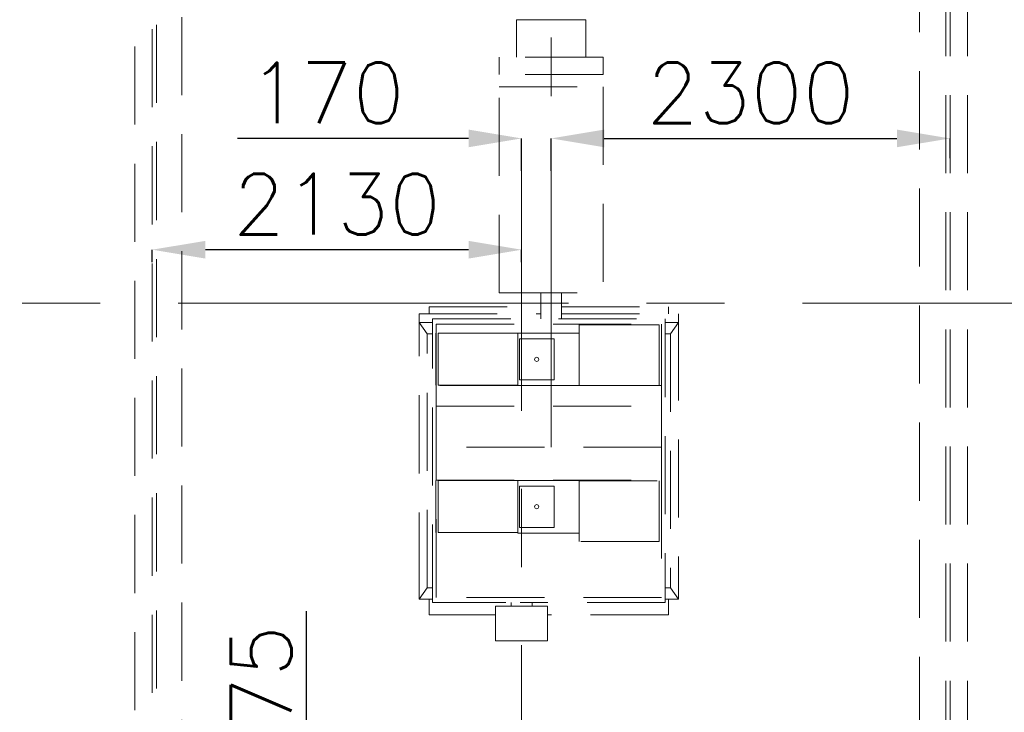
# Model space of a CAD drawing. Header units: inches. Extents: x 0 to 1545919, y 0 to 23143738.
# Tile 148 of 197: x 189526 to 195203, y 150780 to 154772. Entities that reach past the tile are written whole.
import ezdxf

# ---------------------------------------------------------------- set-up
doc = ezdxf.new("R2010")
doc.units = ezdxf.units.IN
doc.header["$LTSCALE"] = 1800
doc.header["$MEASUREMENT"] = 0
doc.linetypes.add('CENTER', pattern=[2, 1.25, -0.25, 0.25, -0.25])
doc.linetypes.add('HIDDEN', pattern=[0.375, 0.25, -0.125])
doc.layers.get('0').update_dxf_attribs({"color": 253, "lineweight": 5})
doc.layers.get('Defpoints').update_dxf_attribs({"lineweight": 18})
for name, color, linetype, lineweight in [('AUX COL', 1, 'Continuous', 18), ('CEN', 8, 'CENTER', 18), ('DIM', 4, 'Continuous', 18), ('EQUIP', 8, 'HIDDEN', 9), ('GRID', 251, 'CENTER', 18)]:
    doc.layers.add(name, color=color, linetype=linetype, lineweight=lineweight)
doc.styles.add('ROMANS', font='romans.shx')
doc.dimstyles.new('USER175', dxfattribs={"dimscale": 175, "dimtxt": 2, "dimasz": 1.75, "dimexe": 0, "dimexo": 0, "dimgap": 0.5, "dimtad": 1, "dimdec": 0, "dimzin": 0, "dimdsep": 46, "dimtxsty": 'ROMANS', "dimcen": 0, "dimclrd": 4, "dimclre": 4, "dimclrt": 4, "dimadec": 0, "dimazin": 0, "dimtfac": 0.09, "dimtdec": 0, "dimtix": 1, "dimtofl": 0, "dimtmove": 0, "dimatfit": 3, "dimfxl": 1, "dimtolj": 1, "dimtzin": 0, "dimarcsym": 0})

# ---------------------------------------------------------------- blocks, each defined once
blk = doc.blocks.new('AUX COLUMNS')
at = {"layer": 'GRID'}
blk.add_line((-136837.8, 59915), (-243037.8, 59915), dxfattribs=at)
blk = doc.blocks.new('*D781')
at = {"layer": 'Defpoints', "color": 0, "transparency": 16777216}
for p in [(190290, 161437), (189128.8, 147517), (190290, 147517)]:
    blk.add_point(p, dxfattribs=at)
at = {"layer": 'DIM', "color": 4, "lineweight": -2, "transparency": 16777216}
for p, q in [((190290, 161437), (189128.8, 161437)), ((189128.8, 161130.8), (189128.8, 147823.3)), ((190290, 147517), (189128.8, 147517))]:
    blk.add_line(p, q, dxfattribs=at)
at = {"layer": 'DIM', "color": 4, "transparency": 16777216}
for points in [[(189077.8, 161130.8), (189179.9, 161130.8), (189128.8, 161437)], [(189077.8, 147823.3), (189179.9, 147823.3), (189128.8, 147517)]]:
    blk.add_solid(points, dxfattribs=at)
at = {"layer": 'DIM', "color": 4, "transparency": 16777216, "insert": (188866.3, 154477), "char_height": 350, "attachment_point": 5, "rotation": 90, "style": 'ROMANS'}
blk.add_mtext('\\A1;13920', dxfattribs=at)
blk = doc.blocks.new('*D783')
at = {"layer": 'Defpoints', "color": 0, "transparency": 16777216}
for p in [(190290, 153446.1), (190290, 153375.2), (192420, 153375.2)]:
    blk.add_point(p, dxfattribs=at)
at = {"layer": 'DIM', "color": 4, "lineweight": -2, "transparency": 16777216}
for p, q in [((190290, 153375.2), (190290, 153446.1)), ((192113.8, 153446.1), (190596.3, 153446.1)), ((192420, 153375.2), (192420, 153446.1))]:
    blk.add_line(p, q, dxfattribs=at)
at = {"layer": 'DIM', "color": 4, "transparency": 16777216}
for points in [[(190596.3, 153497.1), (190596.3, 153395), (190290, 153446.1)], [(192113.8, 153497.1), (192113.8, 153395), (192420, 153446.1)]]:
    blk.add_solid(points, dxfattribs=at)
at = {"layer": 'DIM', "color": 4, "transparency": 16777216, "insert": (191355, 153708.6), "char_height": 350, "attachment_point": 5, "style": 'ROMANS'}
blk.add_mtext('\\A1;2130', dxfattribs=at)
blk = doc.blocks.new('*D784')
at = {"layer": 'Defpoints', "color": 0, "transparency": 16777216}
for p in [(194890, 154087.6), (192590, 153974.7), (194890, 153974.7)]:
    blk.add_point(p, dxfattribs=at)
at = {"layer": 'DIM', "color": 4, "lineweight": -2, "transparency": 16777216}
for p, q in [((192590, 153974.7), (192590, 154087.6)), ((192896.3, 154087.6), (194583.8, 154087.6)), ((194890, 153974.7), (194890, 154087.6))]:
    blk.add_line(p, q, dxfattribs=at)
at = {"layer": 'DIM', "color": 4, "transparency": 16777216}
for points in [[(192896.3, 154138.6), (192896.3, 154036.6), (192590, 154087.6)], [(194583.8, 154138.6), (194583.8, 154036.6), (194890, 154087.6)]]:
    blk.add_solid(points, dxfattribs=at)
at = {"layer": 'DIM', "color": 4, "transparency": 16777216, "insert": (193740, 154350.1), "char_height": 350, "attachment_point": 5, "style": 'ROMANS'}
blk.add_mtext('\\A1;2300', dxfattribs=at)
blk = doc.blocks.new('*D785')
at = {"layer": 'Defpoints', "color": 0, "transparency": 16777216}
for p in [(192420, 154087.6), (192420, 153899.9), (192590, 153899.9)]:
    blk.add_point(p, dxfattribs=at)
at = {"layer": 'DIM', "color": 4, "lineweight": -2, "transparency": 16777216}
for p, q in [((192113.8, 154087.6), (190782.5, 154087.6)), ((192420, 153899.9), (192420, 154087.6)), ((192590, 153899.9), (192590, 154087.6)), ((192896.3, 154087.6), (193202.5, 154087.6))]:
    blk.add_line(p, q, dxfattribs=at)
at = {"layer": 'DIM', "color": 4, "transparency": 16777216}
for points in [[(192113.8, 154138.6), (192113.8, 154036.6), (192420, 154087.6)], [(192896.3, 154138.6), (192896.3, 154036.6), (192590, 154087.6)]]:
    blk.add_solid(points, dxfattribs=at)
at = {"layer": 'DIM', "color": 4, "transparency": 16777216, "insert": (191295, 154350.1), "char_height": 350, "attachment_point": 5, "style": 'ROMANS'}
blk.add_mtext('\\A1;170', dxfattribs=at)
blk = doc.blocks.new('*D786')
at = {"layer": 'Defpoints', "color": 0, "transparency": 16777216}
for p in [(191180.5, 149692), (191270, 149692), (191270, 149017)]:
    blk.add_point(p, dxfattribs=at)
at = {"layer": 'DIM', "color": 4, "lineweight": -2, "transparency": 16777216}
for p, q in [((191180.5, 149998.3), (191180.5, 151362.9)), ((191270, 149692), (191180.5, 149692)), ((191270, 149017), (191180.5, 149017)), ((191180.5, 148710.8), (191180.5, 148404.5))]:
    blk.add_line(p, q, dxfattribs=at)
at = {"layer": 'DIM', "color": 4, "transparency": 16777216}
for points in [[(191129.5, 149998.3), (191231.5, 149998.3), (191180.5, 149692)], [(191129.5, 148710.8), (191231.5, 148710.8), (191180.5, 149017)]]:
    blk.add_solid(points, dxfattribs=at)
at = {"layer": 'DIM', "color": 4, "transparency": 16777216, "insert": (190918, 150833.7), "char_height": 350, "attachment_point": 5, "rotation": 90, "style": 'ROMANS'}
blk.add_mtext('\\A1;675', dxfattribs=at)
blk = doc.blocks.new('MDBFP')
for p, q in [((70647.2, 64407.6), (70647.2, 75036.9)), ((70647.2, 64407.6), (70647.2, 75036.9)), ((70672.2, 64432.6), (70672.2, 75036.9)), ((70672.2, 64432.6), (70672.2, 75036.9)), ((70817.2, 64477.6), (70817.2, 74065.1)), ((70817.2, 64477.6), (70817.2, 74065.1)), ((75072.2, 74065.1), (75072.2, 64477.6)), ((75072.2, 74065.1), (75072.2, 64477.6)), ((75222.2, 73927.6), (75222.2, 66002.8)), ((75222.2, 73927.6), (75222.2, 66002.8)), ((75247.2, 73927.6), (75247.2, 65553.5)), ((75247.2, 73927.6), (75247.2, 65553.5)), ((73147.2, 71662.3), (72747.2, 71662.3)), ((72747.2, 71662.3), (72747.2, 71446.2)), ((72747.2, 71662.3), (72747.2, 71446.2)), ((73147.2, 71662.3), (72747.2, 71662.3)), ((73147.2, 71662.3), (73147.2, 71446.2)), ((73147.2, 71662.3), (73147.2, 71446.2)), ((73247.2, 71446.2), (72647.2, 71446.2)), ((72647.2, 71446.2), (72647.2, 71346.2)), ((72647.2, 71446.2), (72647.2, 71346.2)), ((73247.2, 71446.2), (72647.2, 71446.2)), ((72947.2, 71452.6), (72947.2, 71469.1)), ((72947.2, 71452.6), (72947.2, 71469.1)), ((73247.2, 71446.2), (73247.2, 71346.2)), ((73247.2, 71446.2), (73247.2, 71346.2)), ((73247.2, 71346.2), (72647.2, 71346.2)), ((73247.2, 71346.2), (72647.2, 71346.2)), ((72647.2, 70088), (72647.2, 71275.9)), ((72647.2, 71275.9), (73247.2, 71275.9)), ((72647.2, 71275.9), (73247.2, 71275.9)), ((72647.2, 70088), (72647.2, 71275.9)), ((73247.2, 71275.9), (73247.2, 70088)), ((73247.2, 71275.9), (73247.2, 70088)), ((72647.2, 70088), (73247.2, 70088)), ((72647.2, 70088), (73247.2, 70088)), ((72887.2, 70088), (72887.2, 69937.6)), ((72887.2, 70088), (72887.2, 69937.6)), ((73007.2, 70088), (73007.2, 69937.6)), ((73007.2, 70088), (73007.2, 69937.6)), ((72244.2, 69967.6), (72244.2, 70007.6)), ((72244.2, 70007.6), (72887.2, 70007.6)), ((72244.2, 70007.6), (72887.2, 70007.6)), ((72244.2, 69967.6), (72244.2, 70007.6)), ((73007.2, 70007.6), (73624.2, 70007.6)), ((73007.2, 70007.6), (73624.2, 70007.6)), ((73624.2, 70007.6), (73624.2, 69967.6)), ((73624.2, 70007.6), (73624.2, 69967.6)), ((72186.7, 69967.6), (72887.2, 69967.6)), ((72186.7, 69917.6), (72186.7, 69967.6)), ((72186.7, 69917.6), (72186.7, 69967.6)), ((72186.7, 69967.6), (72887.2, 69967.6)), ((73007.2, 69967.6), (73681.7, 69967.6)), ((73007.2, 69967.6), (73681.7, 69967.6)), ((73681.7, 69967.6), (73681.7, 69917.6)), ((73681.7, 69967.6), (73681.7, 69917.6)), ((72233.2, 69852.6), (72186.7, 69917.6)), ((72186.7, 69917.6), (72264.2, 69917.6)), ((72186.7, 68372.6), (72186.7, 69917.6)), ((72186.7, 68372.6), (72186.7, 69917.6)), ((72186.7, 69917.6), (72264.2, 69917.6)), ((72233.2, 69852.6), (72186.7, 69917.6)), ((72264.2, 68302.6), (72264.2, 69937.6)), ((72264.2, 69937.6), (72905.2, 69937.6)), ((72264.2, 69937.6), (72905.2, 69937.6)), ((72264.2, 68302.6), (72264.2, 69937.6)), ((72284.2, 69553.6), (72284.2, 69907.6)), ((72284.2, 69907.6), (73584.2, 69907.6)), ((72284.2, 69907.6), (73584.2, 69907.6)), ((72284.2, 69553.6), (72284.2, 69907.6)), ((72989.2, 69937.6), (73604.2, 69937.6)), ((72989.2, 69937.6), (73604.2, 69937.6)), ((73109.2, 69554.1), (73109.2, 69904.1)), ((73109.2, 69904.1), (73518, 69904.1)), ((73109.2, 69904.1), (73518, 69904.1)), ((73109.2, 69554.1), (73109.2, 69904.1)), ((73518, 69904.1), (73552.7, 69904.1)), ((73518, 69904.1), (73552.7, 69904.1)), ((73552.7, 69904.1), (73569.5, 69904.1)), ((73552.7, 69904.1), (73569.5, 69904.1)), ((73569.5, 69554.1), (73569.5, 69904.1)), ((73569.5, 69554.1), (73569.5, 69904.1)), ((73584.2, 69907.6), (73584.2, 69553.6)), ((73584.2, 69907.6), (73584.2, 69553.6)), ((73604.2, 69937.6), (73604.2, 68302.6)), ((73604.2, 69937.6), (73604.2, 68302.6)), ((73604.2, 69917.6), (73681.7, 69917.6)), ((73604.2, 69917.6), (73681.7, 69917.6)), ((73681.7, 69917.6), (73635.2, 69852.6)), ((73681.7, 69917.6), (73635.2, 69852.6)), ((73681.7, 69917.6), (73681.7, 68372.6)), ((73681.7, 69917.6), (73681.7, 68372.6)), ((72233.2, 69852.6), (72264.2, 69852.6)), ((72233.2, 68387.6), (72233.2, 69852.6)), ((72233.2, 68387.6), (72233.2, 69852.6)), ((72233.2, 69852.6), (72264.2, 69852.6)), ((72284.2, 69856.1), (72283.2, 69856.1)), ((72283.2, 69856.1), (72283.2, 69556.1)), ((72283.2, 69856.1), (72283.2, 69556.1)), ((72284.2, 69856.1), (72283.2, 69856.1)), ((72311.7, 69856.1), (72295.2, 69856.1)), ((72295.2, 69856.1), (72295.2, 69556.1)), ((72295.2, 69856.1), (72295.2, 69556.1)), ((72311.7, 69856.1), (72295.2, 69856.1)), ((72346.4, 69856.1), (72311.7, 69856.1)), ((72346.4, 69856.1), (72311.7, 69856.1)), ((72393.6, 69856.1), (72346.4, 69856.1)), ((72393.6, 69856.1), (72346.4, 69856.1)), ((72451.8, 69856.1), (72393.6, 69856.1)), ((72451.8, 69856.1), (72393.6, 69856.1)), ((72519.2, 69856.1), (72451.8, 69856.1)), ((72519.2, 69856.1), (72451.8, 69856.1)), ((72593.8, 69856.1), (72519.2, 69856.1)), ((72593.8, 69856.1), (72519.2, 69856.1)), ((72673.2, 69856.1), (72593.8, 69856.1)), ((72673.2, 69856.1), (72593.8, 69856.1)), ((72754.7, 69856.1), (72673.2, 69856.1)), ((72754.7, 69856.1), (72673.2, 69856.1)), ((72754.7, 69556.1), (72754.7, 69856.1)), ((72754.7, 69556.1), (72755.2, 69856.1)), ((72754.7, 69556.1), (72755.2, 69856.1)), ((72754.7, 69556.1), (72754.7, 69856.1)), ((72755.2, 69856.1), (73109.2, 69856.1)), ((72755.2, 69856.1), (73109.2, 69856.1)), ((73604.2, 69852.6), (73635.2, 69852.6)), ((73604.2, 69852.6), (73635.2, 69852.6)), ((73635.2, 69852.6), (73635.2, 68387.6)), ((73635.2, 69852.6), (73635.2, 68387.6)), ((72764.2, 69586.3), (72764.2, 69823.3)), ((72764.2, 69823.3), (72964.2, 69823.3)), ((72764.2, 69823.3), (72964.2, 69823.3)), ((72764.2, 69586.3), (72764.2, 69823.3)), ((72964.2, 69823.3), (72964.2, 69586.3)), ((72964.2, 69823.3), (72964.2, 69586.3)), ((72864.2, 69717.3), (72855.4, 69713.7)), ((72864.2, 69717.3), (72855.4, 69713.7)), ((72873, 69713.7), (72864.2, 69717.3)), ((72873, 69713.7), (72864.2, 69717.3)), ((72855.4, 69713.7), (72851.7, 69704.8)), ((72855.4, 69713.7), (72851.7, 69704.8)), ((72851.7, 69704.8), (72855.4, 69696)), ((72851.7, 69704.8), (72855.4, 69696)), ((72855.4, 69696), (72864.2, 69692.3)), ((72855.4, 69696), (72864.2, 69692.3)), ((72864.2, 69692.3), (72873, 69696)), ((72864.2, 69692.3), (72873, 69696)), ((72876.7, 69704.8), (72873, 69713.7)), ((72876.7, 69704.8), (72873, 69713.7)), ((72873, 69696), (72876.7, 69704.8)), ((72873, 69696), (72876.7, 69704.8)), ((72283.2, 69556.1), (72284.2, 69556.1)), ((72283.2, 69556.1), (72284.2, 69556.1)), ((72284.2, 69553.6), (72284.2, 69434.6)), ((72754.7, 69553.6), (72284.2, 69553.6)), ((72754.7, 69553.6), (72284.2, 69553.6)), ((72284.2, 69553.6), (72284.2, 69434.6)), ((72311.7, 69556.1), (72295.2, 69556.1)), ((72311.7, 69556.1), (72295.2, 69556.1)), ((72346.4, 69556.1), (72311.7, 69556.1)), ((72346.4, 69556.1), (72311.7, 69556.1)), ((72393.6, 69556.1), (72346.4, 69556.1)), ((72393.6, 69556.1), (72346.4, 69556.1)), ((72451.8, 69556.1), (72393.6, 69556.1)), ((72451.8, 69556.1), (72393.6, 69556.1)), ((72519.2, 69556.1), (72451.8, 69556.1)), ((72519.2, 69556.1), (72451.8, 69556.1)), ((72593.8, 69556.1), (72519.2, 69556.1)), ((72593.8, 69556.1), (72519.2, 69556.1)), ((72673.2, 69556.1), (72593.8, 69556.1)), ((72673.2, 69556.1), (72593.8, 69556.1)), ((72754.7, 69556.1), (72673.2, 69556.1)), ((72754.7, 69556.1), (72673.2, 69556.1)), ((72754.7, 69553.6), (72754.7, 69556.1)), ((72754.7, 69553.6), (72754.7, 69556.1)), ((73109.7, 69554.1), (72754.7, 69553.6)), ((73109.7, 69554.1), (72754.7, 69553.6)), ((72964.2, 69586.3), (72764.2, 69586.3)), ((72964.2, 69586.3), (72764.2, 69586.3)), ((73473.9, 69554.1), (73109.2, 69554.1)), ((73473.9, 69554.1), (73109.2, 69554.1)), ((73584.2, 69553.6), (73473.9, 69554.1)), ((73584.2, 69553.6), (73473.9, 69554.1)), ((73552.7, 69554.1), (73569.5, 69554.1)), ((73552.7, 69554.1), (73569.5, 69554.1)), ((73569.5, 69554.1), (73584.2, 69553.6)), ((73569.5, 69554.1), (73584.2, 69553.6)), ((73584.2, 69434.6), (73584.2, 69553.6)), ((73584.2, 69434.6), (73584.2, 69553.6)), ((72284.2, 69197.6), (72284.2, 69434.6)), ((72284.2, 69434.6), (73584.2, 69434.6)), ((72284.2, 69434.6), (73584.2, 69434.6)), ((72284.2, 69197.6), (72284.2, 69434.6)), ((73584.2, 69434.6), (73584.2, 69197.6)), ((73584.2, 69434.6), (73584.2, 69197.6)), ((72284.2, 69197.6), (72284.2, 69007.6)), ((73584.2, 69197.6), (72284.2, 69197.6)), ((73584.2, 69197.6), (72284.2, 69197.6)), ((72284.2, 69197.6), (72284.2, 69007.6)), ((73584.2, 69007.6), (73584.2, 69197.6)), ((73584.2, 69007.6), (73584.2, 69197.6)), ((72284.2, 69006.1), (72283.2, 69006.1)), ((72283.2, 69006.1), (72283.2, 68706.1)), ((72283.2, 69006.1), (72283.2, 68706.1)), ((72284.2, 69006.1), (72283.2, 69006.1)), ((72284.2, 68332.6), (72284.2, 69007.6)), ((72284.2, 69007.6), (73584.2, 69007.6)), ((72284.2, 69007.6), (73584.2, 69007.6)), ((72284.2, 68332.6), (72284.2, 69007.6)), ((72311.7, 69006.1), (72295.2, 69006.1)), ((72295.2, 69006.1), (72295.2, 68706.1)), ((72295.2, 69006.1), (72295.2, 68706.1)), ((72311.7, 69006.1), (72295.2, 69006.1)), ((72346.4, 69006.1), (72311.7, 69006.1)), ((72346.4, 69006.1), (72311.7, 69006.1)), ((72393.6, 69006.1), (72346.4, 69006.1)), ((72393.6, 69006.1), (72346.4, 69006.1)), ((72451.8, 69006.1), (72393.6, 69006.1)), ((72451.8, 69006.1), (72393.6, 69006.1)), ((72519.2, 69006.1), (72451.8, 69006.1)), ((72519.2, 69006.1), (72451.8, 69006.1)), ((72593.8, 69006.1), (72519.2, 69006.1)), ((72593.8, 69006.1), (72519.2, 69006.1)), ((72673.2, 69006.1), (72593.8, 69006.1)), ((72673.2, 69006.1), (72593.8, 69006.1)), ((72754.7, 69006.1), (72673.2, 69006.1)), ((72754.7, 69006.1), (72673.2, 69006.1)), ((72754.7, 68706.1), (72754.7, 69006.1)), ((72754.7, 68706.1), (72755.2, 69006.1)), ((72754.7, 68706.1), (72755.2, 69006.1)), ((72754.7, 68706.1), (72754.7, 69006.1)), ((72755.2, 69006.1), (73109.7, 69006.1)), ((72755.2, 69006.1), (73109.7, 69006.1)), ((73109.7, 69006.1), (73109.2, 69004.1)), ((73109.7, 69006.1), (73109.2, 69004.1)), ((73109.2, 68654.1), (73109.2, 69004.1)), ((73109.2, 69004.1), (73569.5, 69004.1)), ((73109.2, 69004.1), (73569.5, 69004.1)), ((73109.2, 68654.1), (73109.2, 69004.1)), ((73569.5, 68654.1), (73569.5, 69004.1)), ((73569.5, 68654.1), (73569.5, 69004.1)), ((73584.2, 69007.6), (73584.2, 68332.6)), ((73584.2, 69007.6), (73584.2, 68332.6)), ((72764.2, 68736.3), (72764.2, 68973.3)), ((72764.2, 68973.3), (72964.2, 68973.3)), ((72764.2, 68973.3), (72964.2, 68973.3)), ((72764.2, 68736.3), (72764.2, 68973.3)), ((72964.2, 68973.3), (72964.2, 68736.3)), ((72964.2, 68973.3), (72964.2, 68736.3)), ((72864.2, 68867.3), (72855.4, 68863.7)), ((72864.2, 68867.3), (72855.4, 68863.7)), ((72873, 68863.7), (72864.2, 68867.3)), ((72873, 68863.7), (72864.2, 68867.3)), ((72855.4, 68863.7), (72851.7, 68854.8)), ((72855.4, 68863.7), (72851.7, 68854.8)), ((72851.7, 68854.8), (72855.4, 68846)), ((72851.7, 68854.8), (72855.4, 68846)), ((72855.4, 68846), (72864.2, 68842.3)), ((72855.4, 68846), (72864.2, 68842.3)), ((72864.2, 68842.3), (72873, 68846)), ((72864.2, 68842.3), (72873, 68846)), ((72876.7, 68854.8), (72873, 68863.7)), ((72876.7, 68854.8), (72873, 68863.7)), ((72873, 68846), (72876.7, 68854.8)), ((72873, 68846), (72876.7, 68854.8)), ((72283.2, 68706.1), (72284.2, 68706.1)), ((72283.2, 68706.1), (72284.2, 68706.1)), ((72311.7, 68706.1), (72295.2, 68706.1)), ((72311.7, 68706.1), (72295.2, 68706.1)), ((72346.4, 68706.1), (72311.7, 68706.1)), ((72346.4, 68706.1), (72311.7, 68706.1)), ((72393.6, 68706.1), (72346.4, 68706.1)), ((72393.6, 68706.1), (72346.4, 68706.1)), ((72451.8, 68706.1), (72393.6, 68706.1)), ((72451.8, 68706.1), (72393.6, 68706.1)), ((72519.2, 68706.1), (72451.8, 68706.1)), ((72519.2, 68706.1), (72451.8, 68706.1)), ((72593.8, 68706.1), (72519.2, 68706.1)), ((72593.8, 68706.1), (72519.2, 68706.1)), ((72673.2, 68706.1), (72593.8, 68706.1)), ((72673.2, 68706.1), (72593.8, 68706.1)), ((72754.7, 68706.1), (72673.2, 68706.1)), ((72754.7, 68706.1), (72673.2, 68706.1)), ((72754.7, 68703.6), (72754.7, 68706.1)), ((72754.7, 68703.6), (72754.7, 68706.1)), ((73109.2, 68703.6), (72754.7, 68703.6)), ((73109.2, 68703.6), (72754.7, 68703.6)), ((72964.2, 68736.3), (72764.2, 68736.3)), ((72964.2, 68736.3), (72764.2, 68736.3)), ((73569.5, 68654.1), (73109.2, 68654.1)), ((73569.5, 68654.1), (73109.2, 68654.1)), ((72186.7, 68322.6), (72233.2, 68387.6)), ((72186.7, 68322.6), (72233.2, 68387.6)), ((72186.7, 68322.6), (72186.7, 68372.6)), ((72186.7, 68322.6), (72186.7, 68372.6)), ((72264.2, 68387.6), (72233.2, 68387.6)), ((72264.2, 68387.6), (72233.2, 68387.6)), ((73635.2, 68387.6), (73604.2, 68387.6)), ((73635.2, 68387.6), (73604.2, 68387.6)), ((73681.7, 68322.6), (73635.2, 68387.6)), ((73681.7, 68322.6), (73635.2, 68387.6)), ((73681.7, 68372.6), (73681.7, 68322.6)), ((73681.7, 68372.6), (73681.7, 68322.6)), ((72264.2, 68322.6), (72186.7, 68322.6)), ((72264.2, 68322.6), (72186.7, 68322.6)), ((72244.2, 68232.6), (72244.2, 68322.6)), ((72244.2, 68232.6), (72244.2, 68322.6)), ((72685.2, 68302.6), (72264.2, 68302.6)), ((72685.2, 68302.6), (72264.2, 68302.6)), ((73584.2, 68332.6), (72284.2, 68332.6)), ((73584.2, 68332.6), (72284.2, 68332.6)), ((72717.2, 68302.6), (72717.2, 68281.6)), ((72717.2, 68302.6), (72717.2, 68281.6)), ((73604.2, 68302.6), (72769.2, 68302.6)), ((73604.2, 68302.6), (72769.2, 68302.6)), ((72837.2, 68302.6), (72837.2, 68281.6)), ((72837.2, 68302.6), (72837.2, 68281.6)), ((73681.7, 68322.6), (73604.2, 68322.6)), ((73681.7, 68322.6), (73604.2, 68322.6)), ((73624.2, 68322.6), (73624.2, 68232.6)), ((73624.2, 68322.6), (73624.2, 68232.6)), ((72927.2, 68281.6), (72627.2, 68281.6)), ((72627.2, 68281.6), (72627.2, 68081.6)), ((72627.2, 68281.6), (72627.2, 68081.6)), ((72927.2, 68281.6), (72627.2, 68281.6)), ((72927.2, 68281.6), (72927.2, 68081.6)), ((72927.2, 68281.6), (72927.2, 68081.6)), ((72627.2, 68232.6), (72244.2, 68232.6)), ((72627.2, 68232.6), (72244.2, 68232.6)), ((73624.2, 68232.6), (72927.2, 68232.6)), ((73624.2, 68232.6), (72927.2, 68232.6)), ((72927.2, 68081.6), (72627.2, 68081.6)), ((72927.2, 68081.6), (72627.2, 68081.6))]:
    blk.add_line(p, q)
for points in [[(75347.2, 73927.6), (75347.2, 64307.6), (70547.2, 64307.6), (70547.2, 78427.6), (75347.2, 78427.6), (75347.2, 74927.6)], [(75347.2, 73927.6), (75347.2, 64307.6), (70547.2, 64307.6), (70547.2, 78427.6), (75347.2, 78427.6), (75347.2, 74927.6)], [(75247.2, 73927.6), (75247.2, 64407.6), (70647.2, 64407.6), (70647.2, 78327.6), (75247.2, 78327.6), (75247.2, 74927.6)], [(75247.2, 73927.6), (75247.2, 64407.6), (70647.2, 64407.6), (70647.2, 78327.6), (75247.2, 78327.6), (75247.2, 74927.6)]]:
    blk.add_lwpolyline(points)
at = {"layer": 'CEN', "ltscale": 0.75}
blk.add_line((72947.2, 69197.6), (72947.2, 79627.6), dxfattribs=at)
blk.add_line((72947.2, 69197.6), (72947.2, 79627.6), dxfattribs=at)
at = {"layer": 'CEN'}
blk.add_line((72777.2, 62207.6), (72777.2, 70978.2), dxfattribs=at)
blk.add_line((72777.2, 62207.6), (72777.2, 70978.2), dxfattribs=at)

msp = doc.modelspace()

# ---------------------------------------------------------------- block references
at = {"layer": 'AUX COL'}
msp.add_blockref('AUX COLUMNS', (394327.812, 93222.023), dxfattribs=at)
at = {"layer": 'EQUIP'}
msp.add_blockref('MDBFP', (119642.787, 83109.421), dxfattribs=at)

# ---------------------------------------------------------------- dimensions: what is measured, and where the dimension line sits
at = {"layer": 'DIM'}
dim = msp.add_linear_dim(base=(189128.819, 147517.047), p1=(190290.003, 161437.047), p2=(190290.003, 147517.047), angle=90, dimstyle='USER175', override={"dimtmove": 0}, dxfattribs=at)
dim.commit()
dim.dimension.update_dxf_attribs({"geometry": '*D781', "text_midpoint": (188866.319, 154477.047)})
dim = msp.add_linear_dim(base=(192420.003, 154087.608), p1=(192590.003, 153899.916), p2=(192420.003, 153899.916), dimstyle='USER175', override={"dimtmove": 0}, dxfattribs=at)
dim.commit()
dim.dimension.update_dxf_attribs({"geometry": '*D785', "text_midpoint": (191295.003, 154087.608), "dimtype": 160})
for base, p1, p2, picture, middle in [((194890.003, 154087.608), (192590.003, 153974.725), (194890.003, 153974.725), '*D784', (193740.003, 154350.108)), ((190290.003, 153446.06), (192420.003, 153375.2), (190290.003, 153375.2), '*D783', (191355.003, 153708.56))]:
    dim = msp.add_linear_dim(base=base, p1=p1, p2=p2, dimstyle='USER175', override={"dimtmove": 0}, dxfattribs=at)
    dim.commit()
    dim.dimension.update_dxf_attribs({"geometry": picture, "text_midpoint": middle})
dim = msp.add_linear_dim(base=(191180.505, 149692.047), p1=(191270.003, 149017.047), p2=(191270.003, 149692.047), angle=90, dimstyle='USER175', override={"dimtmove": 0}, dxfattribs=at)
dim.commit()
dim.dimension.update_dxf_attribs({"geometry": '*D786', "text_midpoint": (191180.505, 150833.714), "dimtype": 160})

doc.saveas('drawing.dxf')
